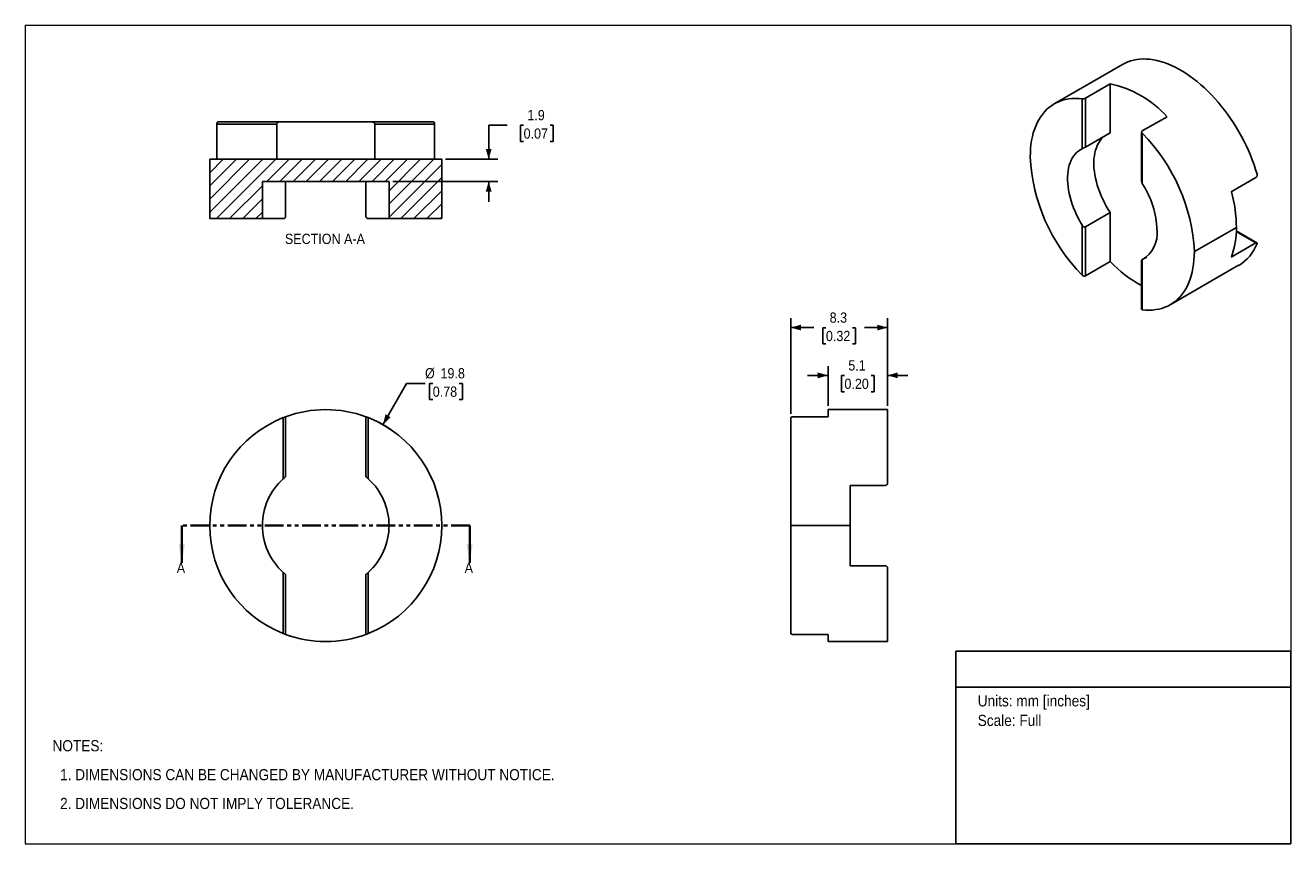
# Model space of a CAD drawing. Header units: millimetres. Extents: x 0 to 108, y 0 to 70.
import ezdxf
from ezdxf.enums import TextEntityAlignment as Align

# ---------------------------------------------------------------- set-up
doc = ezdxf.new("R2010")
doc.units = ezdxf.units.MM
doc.header["$LTSCALE"] = 0.25
doc.linetypes.add('SLD-Phantom', pattern=[12.7, 6.35, -1.27, 1.27, -1.27, 1.27, -1.27])
doc.linetypes.add('SLD-Solid', pattern=[0])
doc.layers.add('SLD-0', color=7, linetype='SLD-Solid', lineweight=25)
doc.layers.add('TEXT', color=140, linetype='SLD-Solid', lineweight=25)
doc.styles.add('SLDTEXTSTYLE0', font='GOTHIC.TTF', dxfattribs={"width": 0.913})
doc.dimstyles.new('SLDDIMSTYLE0', dxfattribs={"dimtxt": 0.875, "dimasz": 0.875, "dimexe": 0, "dimexo": 0.0625, "dimgap": 0.21875, "dimtad": 0, "dimtih": 1, "dimtoh": 1, "dimdec": 1, "dimrnd": 1e-09, "dimzin": 12, "dimdsep": 46, "dimtxsty": 'SLDTEXTSTYLE0', "dimsah": 1, "dimcen": 0, "dimadec": 0, "dimazin": 3, "dimtfac": 1, "dimtdec": 1, "dimtofl": 0, "dimtmove": 0, "dimatfit": 3, "dimfxl": 0, "dimfrac": 2, "dimtolj": 1, "dimtzin": 12, "dimarcsym": 0})
doc.dimstyles.new('SLDDIMSTYLE1', dxfattribs={"dimtxt": 0.875, "dimasz": 0.875, "dimexe": 0, "dimexo": 0.0625, "dimgap": 0.21875, "dimtad": 0, "dimtih": 1, "dimtoh": 1, "dimdec": 1, "dimrnd": 1e-09, "dimzin": 12, "dimdsep": 46, "dimtxsty": 'SLDTEXTSTYLE0', "dimsah": 1, "dimcen": 0.09, "dimadec": 0, "dimazin": 3, "dimtfac": 1, "dimtdec": 1, "dimtmove": 0, "dimatfit": 0, "dimfxl": 0, "dimfrac": 2, "dimtolj": 1, "dimtzin": 12, "dimarcsym": 0})
doc.dimstyles.new('SLDDIMSTYLE2', dxfattribs={"dimtxt": 0.875, "dimasz": 0.875, "dimexe": 0, "dimexo": 0.0625, "dimgap": 0.21875, "dimtad": 0, "dimtih": 1, "dimtoh": 1, "dimdec": 1, "dimrnd": 1e-09, "dimzin": 12, "dimdsep": 46, "dimtxsty": 'SLDTEXTSTYLE0', "dimsah": 1, "dimcen": 0.09, "dimadec": 0, "dimazin": 3, "dimtfac": 1, "dimtdec": 1, "dimtofl": 0, "dimtmove": 0, "dimatfit": 3, "dimfxl": 0, "dimfrac": 2, "dimtolj": 1, "dimtzin": 12, "dimarcsym": 0})

# ---------------------------------------------------------------- blocks, each defined once
blk = doc.blocks.new('Block2')
at = {"color": 7, "linetype": 'SLD-Solid', "lineweight": 18}
for p, q in [((0, 69.85), (107.95, 69.85)), ((0, 69.85), (0, 0)), ((107.95, 69.85), (107.95, 0)), ((0, 0), (107.95, 0))]:
    blk.add_line(p, q, dxfattribs=at)
blk = doc.blocks.new('SW_NOTE_0')
at = {"layer": 'TEXT', "color": 0, "insert": (0, 1.22), "char_height": 0.9525, "attachment_point": 1, "style": 'SLDTEXTSTYLE0'}
blk.add_mtext('Units: mm [inches]', dxfattribs=at)
blk = doc.blocks.new('SW_NOTE_0_1')
at = {"layer": 'TEXT', "color": 0, "insert": (0, 1.22), "char_height": 0.9525, "attachment_point": 1, "style": 'SLDTEXTSTYLE0'}
blk.add_mtext('Scale: Full', dxfattribs=at)
blk = doc.blocks.new('Block1')
at = {"layer": 'TEXT'}
for p, q in [((107.95, 16.44), (79.37, 16.44)), ((79.37, 0), (79.37, 16.44)), ((107.95, 0), (107.95, 16.44)), ((79.37, 13.35), (107.95, 13.35)), ((107.95, 0), (79.37, 0))]:
    blk.add_line(p, q, dxfattribs=at)
at = {"layer": 'TEXT', "color": 140}
for name, p in [('SW_NOTE_0', (81.25, 11.45)), ('SW_NOTE_0_1', (81.25, 9.78))]:
    blk.add_blockref(name, p, dxfattribs=at)
at = {"layer": 'TEXT', "color": 140, "style": 'SLDTEXTSTYLE0', "width": 0.913, "flags": 2}
for tag, height, p in [('AUTOATTR0', 1.06, (89.47, 14.18)), ('AUTOATTR1_0', 1.19, (83.45, 7.47)), ('AUTOATTR1_1', 1.19, (80.52, 5.93)), ('AUTOATTR1_2', 1.19, (88.84, 4.39))]:
    blk.add_attdef(tag, text='', height=height, dxfattribs=at).set_placement(p, align=Align.BOTTOM_LEFT)
blk = doc.blocks.new('SW_NOTE_0_2')
at = {"layer": 'TEXT', "color": 0, "attachment_point": 1, "style": 'SLDTEXTSTYLE0'}
for s, insert, char_height in [('NOTES:', (0, 1.22), 0.953), ('  1. DIMENSIONS CAN BE CHANGED BY MANUFACTURER WITHOUT NOTICE.', (0, -1.25), 0.9525), ('  2. DIMENSIONS DO NOT IMPLY TOLERANCE.', (0, -3.71), 0.9525)]:
    blk.add_mtext(s, dxfattribs=dict(at, insert=insert, char_height=char_height))
blk = doc.blocks.new('_D')
at = {"layer": 'SLD-0'}
for p, q in [((30.51, 35.76), (32.51, 39.29)), ((32.51, 39.29), (34.1, 39.29)), ((34.76, 39.29), (34.49, 39.29)), ((34.49, 39.29), (34.49, 37.9)), ((37.02, 39.29), (37.29, 39.29)), ((37.29, 39.29), (37.29, 37.9)), ((34.49, 37.9), (34.76, 37.9)), ((37.29, 37.9), (37.02, 37.9))]:
    blk.add_line(p, q, dxfattribs=at)
blk.add_arc((25.63, 27.15), 9.9, 55.8662, 67.9227, dxfattribs=at)
blk.add_solid([(30.51, 35.76), (31.16, 36.4), (30.73, 36.65)], dxfattribs=at)
at = {"layer": 'SLD-0', "char_height": 0.875, "attachment_point": 1, "style": 'SLDTEXTSTYLE0'}
for s, insert in [('%%c', (34.1, 40.59)), ('19.8', (35.42, 40.59)), ('0.78', (34.76, 39.02))]:
    blk.add_mtext(s, dxfattribs=dict(at, insert=insert))
blk = doc.blocks.new('_D_1')
at = {"layer": 'SLD-0'}
for p, q in [((68.48, 39.97), (66.73, 39.97)), ((68.48, 37.37), (68.48, 40.76)), ((69.88, 39.96), (69.62, 39.96)), ((69.62, 39.96), (69.62, 38.57)), ((72.15, 39.96), (72.41, 39.96)), ((72.41, 39.96), (72.41, 38.57)), ((73.55, 37.37), (73.55, 40.76)), ((73.55, 39.97), (75.3, 39.97)), ((69.62, 38.57), (69.88, 38.57)), ((72.41, 38.57), (72.15, 38.57))]:
    blk.add_line(p, q, dxfattribs=at)
for points in [[(68.48, 39.97), (67.6, 40.22), (67.6, 39.72)], [(73.55, 39.97), (74.43, 39.72), (74.43, 40.22)]]:
    blk.add_solid(points, dxfattribs=at)
at = {"layer": 'SLD-0', "char_height": 0.875, "attachment_point": 1, "style": 'SLDTEXTSTYLE0'}
for s, insert in [('5.1', (70.21, 41.26)), ('0.20', (69.88, 39.69))]:
    blk.add_mtext(s, dxfattribs=dict(at, insert=insert))
blk = doc.blocks.new('_D_2')
at = {"layer": 'SLD-0'}
for p, q in [((65.3, 36.68), (65.3, 44.84)), ((73.55, 37.37), (73.55, 44.84)), ((65.3, 44.05), (67.26, 44.05)), ((68.3, 44.04), (68.03, 44.04)), ((68.03, 44.04), (68.03, 42.66)), ((70.56, 44.04), (70.83, 44.04)), ((70.83, 44.04), (70.83, 42.66)), ((73.55, 44.05), (71.59, 44.05)), ((68.03, 42.66), (68.3, 42.66)), ((70.83, 42.66), (70.56, 42.66))]:
    blk.add_line(p, q, dxfattribs=at)
for points in [[(65.3, 44.05), (66.18, 43.8), (66.18, 44.3)], [(73.55, 44.05), (72.68, 44.3), (72.68, 43.8)]]:
    blk.add_solid(points, dxfattribs=at)
at = {"layer": 'SLD-0', "char_height": 0.875, "attachment_point": 1, "style": 'SLDTEXTSTYLE0'}
for s, insert in [('8.3', (68.62, 45.34)), ('0.32', (68.3, 43.77))]:
    blk.add_mtext(s, dxfattribs=dict(at, insert=insert))
blk = doc.blocks.new('_D_3')
at = {"layer": 'SLD-0'}
for p, q in [((41.12, 61.33), (39.53, 61.33)), ((39.53, 61.33), (39.53, 58.42)), ((42.51, 61.32), (42.24, 61.32)), ((42.24, 61.32), (42.24, 59.93)), ((44.77, 61.32), (45.04, 61.32)), ((45.04, 61.32), (45.04, 59.93)), ((42.24, 59.93), (42.51, 59.93)), ((45.04, 59.93), (44.77, 59.93)), ((35.85, 58.42), (40.32, 58.42)), ((31.35, 56.52), (40.32, 56.52)), ((39.53, 56.52), (39.53, 54.77))]:
    blk.add_line(p, q, dxfattribs=at)
for points in [[(39.53, 58.42), (39.78, 59.3), (39.28, 59.3)], [(39.53, 56.52), (39.28, 55.65), (39.78, 55.65)]]:
    blk.add_solid(points, dxfattribs=at)
at = {"layer": 'SLD-0', "char_height": 0.875, "attachment_point": 1, "style": 'SLDTEXTSTYLE0'}
for s, insert in [('1.9', (42.83, 62.62)), ('0.07', (42.51, 61.05))]:
    blk.add_mtext(s, dxfattribs=dict(at, insert=insert))

msp = doc.modelspace()

# ---------------------------------------------------------------- hatches: boundary and pattern name
at = {"layer": 'SLD-0', "linetype": 'SLD-Solid', "lineweight": 18}
h = msp.add_hatch(dxfattribs=at)
h.set_pattern_fill('ANSI31', color=256, scale=0.25, style=0)
h.paths.add_polyline_path([(31.03, 56.52), (31.03, 53.35), (35.53, 53.35), (35.53, 58.42), (15.73, 58.42), (15.73, 53.35), (20.23, 53.35), (20.23, 56.52)], flags=0)

# ---------------------------------------------------------------- linework, layer by layer
for p, q in [((93.61, 66.51), (87.78, 63.15)), ((92.55, 64.85), (90.45, 63.64)), ((92.55, 64.85), (92.55, 60.67)), ((90.17, 59.32), (90.17, 63.57)), ((90.45, 63.64), (90.45, 59.46)), ((16.42, 61.6), (21.63, 61.6)), ((29.63, 61.6), (21.63, 61.6)), ((29.63, 61.6), (34.84, 61.6)), ((97.4, 62.05), (95.29, 60.84)), ((16.34, 58.42), (16.34, 61.4)), ((21.46, 61.4), (16.34, 61.4)), ((21.46, 58.42), (21.46, 61.4)), ((29.81, 61.4), (29.81, 58.42)), ((34.92, 61.4), (29.81, 61.4)), ((34.92, 58.42), (34.92, 61.4)), ((90.45, 59.46), (92.55, 60.67)), ((95.23, 60.74), (95.23, 56.54)), ((95.29, 60.61), (95.29, 56.36)), ((15.73, 58.42), (15.73, 53.35)), ((35.53, 58.42), (15.73, 58.42)), ((35.53, 53.35), (35.53, 58.42)), ((20.23, 56.52), (20.23, 53.35)), ((20.23, 56.52), (31.03, 56.52)), ((22.21, 56.52), (22.21, 53.55)), ((29.06, 53.55), (29.06, 56.52)), ((31.03, 53.35), (31.03, 56.52)), ((102.88, 55.65), (104.99, 56.86)), ((15.73, 53.35), (20.23, 53.35)), ((20.23, 53.35), (22.01, 53.35)), ((29.26, 53.35), (31.03, 53.35)), ((31.03, 53.35), (35.53, 53.35)), ((92.55, 53.86), (90.45, 52.64)), ((92.55, 53.86), (92.55, 49.68)), ((90.17, 48.53), (90.17, 52.78)), ((90.45, 52.64), (90.45, 48.47)), ((99.73, 50.53), (103.32, 52.6)), ((105.07, 51.29), (103.31, 52.3)), ((104.99, 51.27), (103.31, 52.24)), ((102.88, 50.06), (104.99, 51.27)), ((92.55, 49.68), (90.45, 48.47)), ((95.23, 49.81), (95.23, 45.61)), ((95.29, 49.85), (95.68, 50.07)), ((95.29, 49.82), (95.29, 45.57)), ((97.68, 46), (103.51, 49.37)), ((73.55, 37.05), (68.48, 37.05)), ((68.48, 36.44), (68.48, 37.05)), ((73.55, 30.78), (73.55, 37.05)), ((22.01, 31.15), (22.01, 36.36)), ((22.21, 36.44), (22.21, 31.33)), ((29.06, 31.33), (29.06, 36.44)), ((29.26, 36.36), (29.26, 31.15)), ((65.3, 27.15), (65.3, 36.36)), ((68.48, 36.44), (65.5, 36.44)), ((70.38, 30.58), (73.35, 30.58)), ((70.38, 30.58), (70.38, 27.15)), ((65.3, 27.15), (70.38, 27.15)), ((65.3, 17.94), (65.3, 27.15)), ((70.38, 27.15), (70.38, 23.73)), ((22.01, 17.94), (22.01, 23.15)), ((22.21, 22.98), (22.21, 17.86)), ((29.06, 17.86), (29.06, 22.98)), ((29.26, 23.15), (29.26, 17.94)), ((70.38, 23.73), (73.35, 23.73)), ((73.55, 17.25), (73.55, 23.53)), ((68.48, 17.86), (65.5, 17.86)), ((68.48, 17.25), (68.48, 17.86)), ((68.48, 17.25), (73.55, 17.25))]:
    msp.add_line(p, q)
at = {"color": 7, "linetype": 'SLD-Phantom', "lineweight": 35}
msp.add_line((37.91, 27.15), (13.35, 27.15), dxfattribs=at)
at = {"color": 7, "linetype": 'SLD-Solid', "lineweight": 35}
for p, q in [((13.35, 27.15), (13.35, 23.98)), ((37.91, 27.15), (37.91, 23.98))]:
    msp.add_line(p, q, dxfattribs=at)
at = {"flags": 128}
for points in [[(105.08, 57.14), (104.95, 57.55), (104.82, 57.95), (104.67, 58.36), (104.51, 58.77), (104.34, 59.17), (104.15, 59.58), (103.96, 59.98), (103.75, 60.37), (103.53, 60.76), (103.31, 61.15), (103.07, 61.52), (102.82, 61.89), (102.57, 62.26), (102.3, 62.61), (102.03, 62.95), (101.76, 63.29), (101.47, 63.61), (101.18, 63.92), (100.89, 64.22), (100.59, 64.51), (100.28, 64.78), (99.97, 65.04), (99.66, 65.29), (99.35, 65.52), (99.04, 65.73), (98.72, 65.93), (98.4, 66.11), (98.09, 66.28), (97.77, 66.43), (97.46, 66.56), (97.15, 66.67), (96.84, 66.77), (96.54, 66.85), (96.24, 66.91), (95.94, 66.95), (95.65, 66.97), (95.37, 66.98), (95.09, 66.96), (94.82, 66.93), (94.56, 66.88), (94.3, 66.81), (94.05, 66.73), (93.82, 66.62), (93.61, 66.51)], [(90.17, 63.57), (89.87, 63.6), (89.58, 63.61), (89.29, 63.6), (89.02, 63.57), (88.75, 63.52), (88.49, 63.45), (88.24, 63.36), (87.99, 63.26), (87.76, 63.14), (87.54, 62.99), (87.33, 62.83), (87.13, 62.66), (86.94, 62.46), (86.77, 62.25), (86.61, 62.02), (86.46, 61.78), (86.32, 61.52), (86.2, 61.25), (86.09, 60.96), (85.99, 60.66), (85.91, 60.35), (85.85, 60.02), (85.79, 59.69), (85.76, 59.34), (85.74, 58.98), (85.73, 58.61)], [(92.55, 53.86), (92.38, 54.13), (92.21, 54.42), (92.06, 54.71), (91.91, 55), (91.78, 55.3), (91.66, 55.6), (91.55, 55.9), (91.45, 56.2), (91.37, 56.5), (91.3, 56.8), (91.24, 57.09), (91.2, 57.38), (91.17, 57.66), (91.16, 57.94), (91.16, 58.21), (91.17, 58.47), (91.2, 58.72), (91.24, 58.96), (91.3, 59.18), (91.37, 59.4), (91.45, 59.6), (91.55, 59.79), (91.66, 59.97), (91.78, 60.13), (91.91, 60.27), (92.02, 60.37)], [(90.17, 59.32), (90, 59.23), (89.84, 59.12), (89.69, 58.99), (89.55, 58.85), (89.43, 58.69), (89.31, 58.52), (89.21, 58.33), (89.13, 58.12), (89.06, 57.9), (89, 57.67), (88.96, 57.43), (88.93, 57.18), (88.91, 56.91), (88.91, 56.64), (88.93, 56.36), (88.96, 56.07), (89, 55.78), (89.06, 55.48), (89.13, 55.18), (89.21, 54.88), (89.31, 54.57), (89.43, 54.27), (89.55, 53.96), (89.69, 53.66), (89.84, 53.36), (90, 53.07), (90.17, 52.78)], [(95.29, 45.57), (95.59, 45.54), (95.88, 45.53), (96.16, 45.55), (96.44, 45.58), (96.71, 45.62), (96.97, 45.69), (97.22, 45.78), (97.46, 45.88), (97.7, 46.01), (97.92, 46.15), (98.13, 46.31), (98.33, 46.49), (98.51, 46.68), (98.69, 46.89), (98.85, 47.12), (99, 47.36), (99.14, 47.62), (99.26, 47.89), (99.37, 48.18), (99.46, 48.48), (99.54, 48.79), (99.61, 49.12), (99.66, 49.46), (99.7, 49.81), (99.72, 50.16), (99.73, 50.53)]]:
    msp.add_lwpolyline(points, dxfattribs=at)
for centre, radius, start, end in [((90.65, 55.96), 9.09, 42.0828, 77.9226), ((84.32, 49.77), 15.43, 2.8364, 44.6646), ((101.14, 59.38), 15.43, 182.8364, 224.6646), ((88.63, 52.07), 7.92, 2.1355, 32.7658), ((91.52, 52.48), 11.8, 0.584, 15.5694), ((93.91, 52.09), 2.65, 301.3481, 6.1244), ((96.31, 52.48), 7.01, 339.7533, 0.9826), ((101.57, 52.59), 3.77, 301.0572, 338.6012), ((100.72, 57.63), 11.4, 224.216, 241.2147), ((25.63, 27.15), 9.9, 69.7596, 110.2404), ((25.63, 27.15), 9.9, 111.4791, 180), ((25.63, 27.15), 9.9, 0, 68.5209), ((25.63, 27.15), 5.4, 132.1672, 227.8328), ((25.63, 27.15), 5.4, 0, 47.8328), ((25.63, 27.15), 9.9, 180, 248.5209), ((25.63, 27.15), 9.9, 291.4791, 0), ((25.63, 27.15), 5.4, 312.1672, 0), ((25.63, 27.15), 9.9, 249.7596, 290.2404)]:
    msp.add_arc(centre, radius, start, end)
for points, knots in [([(90.17, 63.57), (90.17, 63.57), (90.19, 63.57), (90.24, 63.57), (90.3, 63.58), (90.37, 63.6), (90.42, 63.62), (90.44, 63.63), (90.45, 63.64)], [0, 0, 0, 0, 0.125799, 0.251188, 0.500007, 0.74917, 0.874822, 1, 1, 1, 1]), ([(16.34, 61.4), (16.34, 61.41), (16.34, 61.44), (16.35, 61.49), (16.36, 61.55), (16.38, 61.58), (16.4, 61.6), (16.41, 61.6), (16.42, 61.6)], [0, 0, 0, 0, 0.125013, 0.250876, 0.499517, 0.748258, 0.87419, 1, 1, 1, 1]), ([(21.63, 61.6), (21.61, 61.6), (21.59, 61.59), (21.55, 61.58), (21.52, 61.55), (21.49, 61.52), (21.47, 61.48), (21.46, 61.44), (21.46, 61.41), (21.46, 61.4)], [0, 0, 0, 0, 0.174792, 0.339191, 0.499646, 0.627232, 0.751355, 0.877868, 1, 1, 1, 1]), ([(29.81, 61.4), (29.81, 61.41), (29.8, 61.43), (29.8, 61.46), (29.79, 61.49), (29.77, 61.52), (29.74, 61.56), (29.69, 61.59), (29.65, 61.6), (29.63, 61.6)], [0, 0, 0, 0, 0.081592, 0.163561, 0.248778, 0.372704, 0.500558, 0.742086, 1, 1, 1, 1]), ([(34.84, 61.6), (34.85, 61.6), (34.86, 61.6), (34.88, 61.58), (34.9, 61.55), (34.91, 61.49), (34.92, 61.44), (34.92, 61.41), (34.92, 61.4)], [0, 0, 0, 0, 0.125799, 0.251188, 0.500007, 0.74917, 0.874822, 1, 1, 1, 1]), ([(95.29, 60.84), (95.28, 60.83), (95.26, 60.82), (95.24, 60.79), (95.23, 60.74), (95.24, 60.68), (95.27, 60.64), (95.28, 60.62), (95.29, 60.61)], [0, 0, 0, 0, 0.1250133, 0.2508762, 0.4995169, 0.748258, 0.8741898, 1, 1, 1, 1]), ([(90.45, 59.46), (90.44, 59.46), (90.43, 59.45), (90.4, 59.43), (90.37, 59.42), (90.33, 59.4), (90.28, 59.37), (90.22, 59.34), (90.18, 59.33), (90.17, 59.32)], [0, 0, 0, 0, 0.081592, 0.163561, 0.248778, 0.372704, 0.500558, 0.742086, 1, 1, 1, 1]), ([(95.29, 56.36), (95.28, 56.39), (95.25, 56.44), (95.23, 56.51), (95.23, 56.54), (95.23, 56.54)], [0, 0, 0, 0, 0.4725619, 0.915271, 1, 1, 1, 1]), ([(104.99, 56.86), (105, 56.87), (105.02, 56.88), (105.05, 56.92), (105.08, 56.98), (105.09, 57.05), (105.09, 57.1), (105.08, 57.13), (105.08, 57.14)], [0, 0, 0, 0, 0.125013, 0.250876, 0.499517, 0.748258, 0.87419, 1, 1, 1, 1]), ([(22.01, 53.35), (22.02, 53.35), (22.05, 53.35), (22.1, 53.37), (22.13, 53.39), (22.16, 53.42), (22.19, 53.46), (22.2, 53.5), (22.2, 53.53), (22.21, 53.55)], [0, 0, 0, 0, 0.174792, 0.339191, 0.499646, 0.627232, 0.751355, 0.877868, 1, 1, 1, 1]), ([(29.06, 53.55), (29.06, 53.54), (29.06, 53.52), (29.06, 53.49), (29.08, 53.46), (29.1, 53.42), (29.13, 53.39), (29.19, 53.35), (29.23, 53.35), (29.26, 53.35)], [0, 0, 0, 0, 0.081592, 0.163561, 0.248778, 0.372704, 0.500558, 0.742086, 1, 1, 1, 1]), ([(90.17, 52.78), (90.18, 52.77), (90.2, 52.73), (90.24, 52.69), (90.29, 52.66), (90.33, 52.64), (90.37, 52.63), (90.41, 52.63), (90.44, 52.64), (90.45, 52.64)], [0, 0, 0, 0, 0.174792, 0.339191, 0.499646, 0.627232, 0.751355, 0.877868, 1, 1, 1, 1]), ([(105.08, 51.22), (105.08, 51.23), (105.09, 51.24), (105.09, 51.27), (105.08, 51.29), (105.05, 51.29), (105.02, 51.28), (105, 51.27), (104.99, 51.27)], [0, 0, 0, 0, 0.125799, 0.251188, 0.500007, 0.74917, 0.874822, 1, 1, 1, 1]), ([(95.29, 49.85), (95.28, 49.84), (95.27, 49.83), (95.26, 49.82), (95.24, 49.81), (95.23, 49.81), (95.23, 49.8), (95.25, 49.8), (95.28, 49.82), (95.29, 49.82)], [0, 0, 0, 0, 0.081592, 0.163561, 0.248778, 0.372704, 0.500558, 0.742086, 1, 1, 1, 1]), ([(90.45, 48.47), (90.44, 48.46), (90.42, 48.45), (90.37, 48.44), (90.3, 48.45), (90.24, 48.47), (90.19, 48.5), (90.17, 48.52), (90.17, 48.53)], [0, 0, 0, 0, 0.125013, 0.250876, 0.499517, 0.748258, 0.87419, 1, 1, 1, 1]), ([(95.29, 45.57), (95.28, 45.57), (95.24, 45.58), (95.23, 45.6), (95.23, 45.61), (95.23, 45.61)], [0, 0, 0, 0, 0.490115, 0.977589, 1, 1, 1, 1]), ([(22.01, 36.36), (22.02, 36.37), (22.04, 36.38), (22.09, 36.4), (22.15, 36.42), (22.19, 36.43), (22.2, 36.44), (22.2, 36.44), (22.21, 36.44)], [0, 0, 0, 0, 0.125799, 0.251188, 0.500007, 0.74917, 0.874822, 1, 1, 1, 1]), ([(29.06, 36.44), (29.06, 36.44), (29.06, 36.44), (29.08, 36.43), (29.11, 36.42), (29.17, 36.4), (29.22, 36.38), (29.24, 36.37), (29.26, 36.36)], [0, 0, 0, 0, 0.1250133, 0.2508762, 0.4995169, 0.748258, 0.8741898, 1, 1, 1, 1]), ([(65.5, 36.44), (65.49, 36.44), (65.46, 36.44), (65.41, 36.43), (65.35, 36.42), (65.32, 36.4), (65.3, 36.38), (65.3, 36.37), (65.3, 36.36)], [0, 0, 0, 0, 0.1250133, 0.2508762, 0.4995169, 0.748258, 0.8741898, 1, 1, 1, 1]), ([(22.21, 31.33), (22.21, 31.33), (22.2, 31.32), (22.2, 31.32), (22.18, 31.31), (22.16, 31.29), (22.13, 31.26), (22.07, 31.22), (22.03, 31.17), (22.01, 31.15)], [0, 0, 0, 0, 0.081592, 0.163561, 0.248778, 0.372704, 0.500558, 0.742086, 1, 1, 1, 1]), ([(29.26, 31.15), (29.24, 31.17), (29.21, 31.2), (29.16, 31.23), (29.13, 31.27), (29.1, 31.29), (29.07, 31.31), (29.06, 31.32), (29.06, 31.33), (29.06, 31.33)], [0, 0, 0, 0, 0.174792, 0.339191, 0.499646, 0.627232, 0.751355, 0.877868, 1, 1, 1, 1]), ([(73.35, 30.58), (73.37, 30.58), (73.39, 30.58), (73.44, 30.6), (73.5, 30.63), (73.54, 30.69), (73.55, 30.74), (73.55, 30.76), (73.55, 30.78)], [0, 0, 0, 0, 0.125013, 0.250876, 0.499517, 0.748258, 0.87419, 1, 1, 1, 1]), ([(22.01, 23.15), (22.02, 23.13), (22.05, 23.11), (22.1, 23.07), (22.13, 23.04), (22.16, 23.01), (22.19, 22.99), (22.2, 22.98), (22.2, 22.98), (22.21, 22.98)], [0, 0, 0, 0, 0.174792, 0.339191, 0.499646, 0.627232, 0.751355, 0.877868, 1, 1, 1, 1]), ([(29.06, 22.98), (29.06, 22.98), (29.06, 22.98), (29.06, 22.98), (29.08, 22.99), (29.1, 23.01), (29.13, 23.04), (29.19, 23.09), (29.23, 23.13), (29.26, 23.15)], [0, 0, 0, 0, 0.081592, 0.163561, 0.248778, 0.372704, 0.500558, 0.742086, 1, 1, 1, 1]), ([(73.55, 23.53), (73.55, 23.54), (73.55, 23.56), (73.54, 23.61), (73.5, 23.67), (73.44, 23.71), (73.39, 23.72), (73.37, 23.73), (73.35, 23.73)], [0, 0, 0, 0, 0.125799, 0.251188, 0.500007, 0.74917, 0.874822, 1, 1, 1, 1]), ([(22.21, 17.86), (22.2, 17.86), (22.2, 17.86), (22.19, 17.87), (22.15, 17.88), (22.09, 17.9), (22.04, 17.92), (22.02, 17.93), (22.01, 17.94)], [0, 0, 0, 0, 0.125013, 0.250876, 0.499517, 0.748258, 0.87419, 1, 1, 1, 1]), ([(29.26, 17.94), (29.24, 17.93), (29.22, 17.92), (29.17, 17.9), (29.11, 17.88), (29.08, 17.87), (29.06, 17.86), (29.06, 17.86), (29.06, 17.86)], [0, 0, 0, 0, 0.125799, 0.251188, 0.500007, 0.74917, 0.874822, 1, 1, 1, 1]), ([(65.3, 17.94), (65.3, 17.93), (65.3, 17.92), (65.32, 17.9), (65.35, 17.88), (65.41, 17.87), (65.46, 17.86), (65.49, 17.86), (65.5, 17.86)], [0, 0, 0, 0, 0.125799, 0.251188, 0.500007, 0.74917, 0.874822, 1, 1, 1, 1])]:
    msp.add_open_spline(points, degree=3, knots=knots)
at = {"color": 7, "linetype": 'SLD-Solid', "lineweight": 35}
for points in [[(13.35, 23.98), (13.61, 25.56), (13.1, 25.56)], [(37.91, 23.98), (38.16, 25.56), (37.65, 25.56)]]:
    msp.add_solid(points, dxfattribs=at)

# ---------------------------------------------------------------- block references
at = {"color": 7, "linetype": 'Continuous'}
for name in ['Block2', 'Block1']:
    msp.add_blockref(name, (0, 0), dxfattribs=at)
at = {"layer": 'TEXT'}
msp.add_blockref('SW_NOTE_0_2', (2.32, 7.62), dxfattribs=at)

# ---------------------------------------------------------------- texts
at = {"color": 7, "linetype": 'Continuous', "char_height": 0.875, "attachment_point": 1, "style": 'SLDTEXTSTYLE0'}
for insert in [(12.92, 23.98), (37.48, 23.98)]:
    msp.add_mtext('A', dxfattribs=dict(at, insert=insert))
at = {"layer": 'SLD-0', "insert": (25.56, 52.06), "char_height": 0.875, "attachment_point": 2, "style": 'SLDTEXTSTYLE0'}
msp.add_mtext('SECTION A-A', dxfattribs=at)

# ---------------------------------------------------------------- dimensions: what is measured, and where the dimension line sits
at = {"layer": 'SLD-0'}
dim = msp.add_linear_dim(base=(39.53, 56.52), p1=(35.53, 58.42), p2=(31.03, 56.52), angle=90, dimstyle='SLDDIMSTYLE1', dxfattribs=at)
dim.commit()
dim.dimension.update_dxf_attribs({"geometry": '_D_3', "text_midpoint": (39.53, 61.33), "dimtype": 160})
for base, p1, p2, dimstyle, picture, middle in [((65.30273905, 44.05106284), (73.55273905, 37.05103784), (65.30273905, 36.36349544), 'SLDDIMSTYLE2', '_D_2', (69.42773905, 44.05106284)), ((68.48, 39.97), (73.55, 37.05), (68.48, 37.05), 'SLDDIMSTYLE1', '_D_1', (71.02, 39.97))]:
    dim = msp.add_linear_dim(base=base, p1=p1, p2=p2, dimstyle=dimstyle, dxfattribs=at)
    dim.commit()
    dim.dimension.update_dxf_attribs({"geometry": picture, "text_midpoint": middle, "dimtype": 160})
dim = msp.add_diameter_dim_2p(p1=(20.75, 18.54), p2=(30.51, 35.76), dimstyle='SLDDIMSTYLE0', dxfattribs=at)
dim.commit()
dim.dimension.update_dxf_attribs({"geometry": '_D', "text_midpoint": (35.89, 39.29), "dimtype": 163})

doc.saveas('drawing.dxf')
